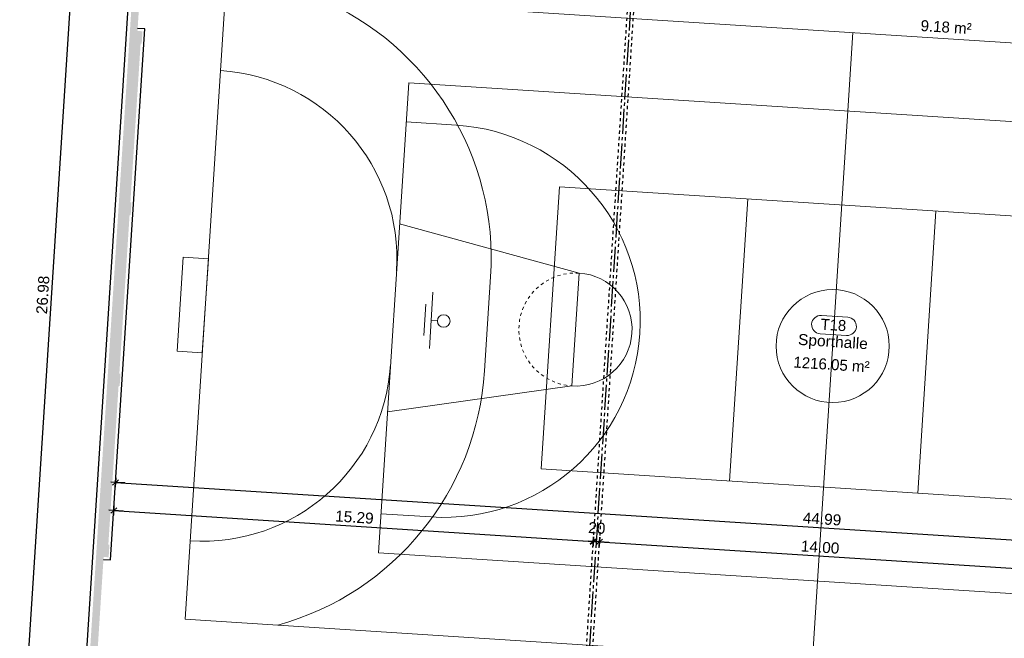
# Model space of a CAD drawing. Header units: metres. Extents: x -15.7 to 45.4, y -8.3 to 46.7.
# Tile 5 of 16: x -14.9 to 16.4, y 8.9 to 28.6. Entities that reach past the tile are written whole.
import ezdxf

# ---------------------------------------------------------------- set-up
doc = ezdxf.new("R2010")
doc.units = ezdxf.units.M
doc.header["$PDMODE"] = 65
for name, pattern in [('AUSGEZOGEN', [0]), ('STRICHPUNKT2_S5', [1.1, 0.8, -0.1, 0.1, -0.1]), ('VERDECKT2_S2', [0.0027, 0.002, -0.0007])]:
    doc.linetypes.add(name, pattern=pattern)
for name, color, linetype, lineweight in [('XR$1$Allgemein', 7, 'AUSGEZOGEN', 25), ('XR$1$Allgemein01', 7, 'AUSGEZOGEN', 25), ('XR$1$Allgemein02', 7, 'AUSGEZOGEN', 25), ('XR$1$Raum', 7, 'AUSGEZOGEN', 25)]:
    doc.layers.add(name, color=color, linetype=linetype, lineweight=lineweight)
doc.styles.add('ARIAL', font='arial.ttf')
doc.dimstyles.new('DIMSTYLE_3', dxfattribs={"dimtxt": 0.35, "dimasz": 0.3, "dimexe": 0, "dimexo": 1e-06, "dimgap": 0.175, "dimtad": 2, "dimrnd": 0.005, "dimzin": 4, "dimdsep": 46, "dimtxsty": 'ARIAL', "dimblk1": 'ALL_ML_STRICH', "dimblk2": 'ALL_ML_STRICH', "dimsah": 1, "dimcen": 0, "dimse1": 1, "dimse2": 1, "dimclrd": 7, "dimclre": 7, "dimclrt": 7, "dimadec": 0, "dimazin": 0, "dimtfac": 1, "dimtdec": 0, "dimtix": 1, "dimtmove": 2, "dimatfit": 3, "dimfxl": 0, "dimtzin": 0, "dimlwd": 0, "dimlwe": 25, "dimarcsym": 0})
doc.dimstyles.new('DIMSTYLE_9', dxfattribs={"dimtxt": 0.35, "dimasz": 0.3, "dimexe": 0, "dimexo": 1e-06, "dimgap": 0.175, "dimtad": 2, "dimdec": 1, "dimlfac": 100, "dimrnd": 0.5, "dimzin": 4, "dimdsep": 46, "dimtxsty": 'ARIAL', "dimblk1": 'ALL_ML_STRICH', "dimblk2": 'ALL_ML_STRICH', "dimsah": 1, "dimcen": 0, "dimse1": 1, "dimse2": 1, "dimclrd": 7, "dimclre": 7, "dimclrt": 7, "dimadec": 0, "dimazin": 0, "dimtfac": 1, "dimtdec": 0, "dimtix": 1, "dimtmove": 2, "dimatfit": 3, "dimfxl": 0, "dimtvp": 1.2, "dimtzin": 0, "dimlwd": 0, "dimlwe": 25, "dimarcsym": 0})

# ---------------------------------------------------------------- blocks, each defined once
blk = doc.blocks.new('ALL_ML_STRICH')
at = {"color": 0, "linetype": 'ByBlock', "lineweight": -2}
for p, q in [((-1, 0), (0.5, 0)), ((-0.3, -0.3), (0.3, 0.3)), ((0, -0.5), (0, 0.5))]:
    blk.add_line(p, q, dxfattribs=at)
blk = doc.blocks.new('*D49')
at = {"layer": 'DEFPOINTS', "color": 7, "linetype": 'AUSGEZOGEN', "lineweight": 25, "transparency": 33554687}
for p in [(-11.831, 13.903), (-11.99, 11.434), (32.946, 9.151)]:
    blk.add_point(p, dxfattribs=at)
at = {"layer": 'XR$1$Allgemein', "color": 7, "linetype": 'AUSGEZOGEN', "lineweight": -2, "transparency": 33554687}
blk.add_line((-11.831, 13.903), (33.066, 11.014), dxfattribs=at)
at = {"layer": 'XR$1$Allgemein', "color": 7, "linetype": 'AUSGEZOGEN', "lineweight": 25, "transparency": 33554687, "yscale": 0.3, "zscale": 0.3}
for p, xscale, rotation in [((-11.831, 13.903), 0.2999999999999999, 176.3178244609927), ((33.066, 11.014), 0.3, 356.3178244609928)]:
    blk.add_blockref('ALL_ML_STRICH', p, dxfattribs=dict(at, xscale=xscale, rotation=rotation))
at = {"layer": 'XR$1$Allgemein', "color": 7, "linetype": 'AUSGEZOGEN', "lineweight": 25, "transparency": 33554687, "insert": (10.647, 12.738), "char_height": 0.35, "width": 1.75, "attachment_point": 5, "rotation": 356.3178, "style": 'ARIAL'}
blk.add_mtext('\\A1;{\\A1;{44.99\\H0.231000;\\S^ ;}}', dxfattribs=at)
blk = doc.blocks.new('*D50')
at = {"layer": 'DEFPOINTS', "color": 7, "linetype": 'AUSGEZOGEN', "lineweight": 25, "transparency": 33554687}
for p in [(-11.889, 13.005), (-11.99, 11.434), (3.318, 11.221)]:
    blk.add_point(p, dxfattribs=at)
at = {"layer": 'XR$1$Allgemein', "color": 7, "linetype": 'AUSGEZOGEN', "lineweight": -2, "transparency": 33554687}
blk.add_line((-11.889, 13.005), (3.37, 12.023), dxfattribs=at)
at = {"layer": 'XR$1$Allgemein', "color": 7, "linetype": 'AUSGEZOGEN', "lineweight": 25, "transparency": 33554687, "yscale": 0.3, "zscale": 0.3}
for p, xscale, rotation in [((-11.889, 13.005), 0.2999999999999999, 176.3178244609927), ((3.37, 12.023), 0.3, 356.3178244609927)]:
    blk.add_blockref('ALL_ML_STRICH', p, dxfattribs=dict(at, xscale=xscale, rotation=rotation))
at = {"layer": 'XR$1$Allgemein', "color": 7, "linetype": 'AUSGEZOGEN', "lineweight": 25, "transparency": 33554687, "insert": (-4.23, 12.794), "char_height": 0.35, "width": 1.75, "attachment_point": 5, "rotation": 356.3178, "style": 'ARIAL'}
blk.add_mtext('\\A1;{\\A1;{15.29\\H0.231000;\\S^ ;}}', dxfattribs=at)
blk = doc.blocks.new('*D51')
at = {"layer": 'DEFPOINTS', "color": 7, "linetype": 'AUSGEZOGEN', "lineweight": 25, "transparency": 33554687}
for p in [(3.37, 12.023), (3.318, 11.221), (3.518, 11.208)]:
    blk.add_point(p, dxfattribs=at)
at = {"layer": 'XR$1$Allgemein', "color": 7, "linetype": 'AUSGEZOGEN', "lineweight": -2, "transparency": 33554687}
blk.add_line((3.37, 12.023), (3.569, 12.01), dxfattribs=at)
at = {"layer": 'XR$1$Allgemein', "color": 7, "linetype": 'AUSGEZOGEN', "lineweight": 25, "transparency": 33554687, "yscale": 0.3, "zscale": 0.3}
for p, xscale, rotation in [((3.37, 12.023), 0.2999999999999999, 176.3178244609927), ((3.569, 12.01), 0.3, 356.3178244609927)]:
    blk.add_blockref('ALL_ML_STRICH', p, dxfattribs=dict(at, xscale=xscale, rotation=rotation))
at = {"layer": 'XR$1$Allgemein', "color": 7, "linetype": 'AUSGEZOGEN', "lineweight": 25, "transparency": 33554687, "insert": (3.482, 12.448), "char_height": 0.35, "width": 1.4, "attachment_point": 5, "rotation": 356.3178, "style": 'ARIAL'}
blk.add_mtext('\\A1;{\\A1;{20\\H0.231000;\\S^ ;}}', dxfattribs=at)
blk = doc.blocks.new('*D52')
at = {"layer": 'DEFPOINTS', "color": 7, "linetype": 'AUSGEZOGEN', "lineweight": 25, "transparency": 33554687}
for p in [(3.569, 12.01), (3.518, 11.208), (17.489, 10.309)]:
    blk.add_point(p, dxfattribs=at)
at = {"layer": 'XR$1$Allgemein', "color": 7, "linetype": 'AUSGEZOGEN', "lineweight": -2, "transparency": 33554687}
blk.add_line((3.569, 12.01), (17.54, 11.111), dxfattribs=at)
at = {"layer": 'XR$1$Allgemein', "color": 7, "linetype": 'AUSGEZOGEN', "lineweight": 25, "transparency": 33554687, "yscale": 0.3, "zscale": 0.3}
for p, xscale, rotation in [((3.569, 12.01), 0.2999999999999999, 176.3178244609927), ((17.54, 11.111), 0.3, 356.3178244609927)]:
    blk.add_blockref('ALL_ML_STRICH', p, dxfattribs=dict(at, xscale=xscale, rotation=rotation))
at = {"layer": 'XR$1$Allgemein', "color": 7, "linetype": 'AUSGEZOGEN', "lineweight": 25, "transparency": 33554687, "insert": (10.585, 11.84), "char_height": 0.35, "width": 1.75, "attachment_point": 5, "rotation": 356.3178, "style": 'ARIAL'}
blk.add_mtext('\\A1;{\\A1;{14.00\\H0.231000;\\S^ ;}}', dxfattribs=at)
blk = doc.blocks.new('*D70')
at = {"layer": 'DEFPOINTS', "color": 7, "linetype": 'AUSGEZOGEN', "lineweight": 25, "transparency": 33554687}
for p in [(-10.817, 33.164), (-14.729, 6.38), (-12.39, 6.229)]:
    blk.add_point(p, dxfattribs=at)
at = {"layer": 'XR$1$Allgemein', "color": 7, "linetype": 'AUSGEZOGEN', "lineweight": -2, "transparency": 33554687}
blk.add_line((-14.729, 6.38), (-12.997, 33.304), dxfattribs=at)
at = {"layer": 'XR$1$Allgemein', "color": 7, "linetype": 'AUSGEZOGEN', "lineweight": 25, "transparency": 33554687, "xscale": 0.3, "yscale": 0.3, "zscale": 0.3}
for p, rotation in [((-12.997, 33.304), 86.31782446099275), ((-14.729, 6.38), 266.3178244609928)]:
    blk.add_blockref('ALL_ML_STRICH', p, dxfattribs=dict(at, rotation=rotation))
at = {"layer": 'XR$1$Allgemein', "color": 7, "linetype": 'AUSGEZOGEN', "lineweight": 25, "transparency": 33554687, "insert": (-14.143, 19.872), "char_height": 0.35, "width": 1.75, "attachment_point": 5, "rotation": 86.3178, "style": 'ARIAL'}
blk.add_mtext('\\A1;{\\A1;{26.98\\H0.231000;\\S^ ;}}', dxfattribs=at)

msp = doc.modelspace()

# ---------------------------------------------------------------- hatches: boundary and pattern name
at = {"layer": 'XR$1$Allgemein01', "linetype": 'AUSGEZOGEN', "lineweight": 18, "transparency": 33554687}
for points in [[(-11.0526, 33.2392), (-11.3711, 28.2895), (-11.1316, 28.2741), (-10.8131, 33.2238)], [(-11.3968, 27.8903), (-10.9976, 27.8646), (-10.972, 28.2638), (-11.3711, 28.2895)], [(-11.3968, 27.8903), (-11.7218, 22.8407), (-11.3575, 22.8173), (-11.0326, 27.8668)], [(-11.7475, 22.4416), (-11.3483, 22.4159), (-11.3226, 22.815), (-11.7218, 22.8407)], [(-11.7475, 22.4416), (-12.0724, 17.392), (-11.7082, 17.3686), (-11.3832, 22.4181)], [(-12.0981, 16.9928), (-11.6989, 16.9671), (-11.6733, 17.3663), (-12.0724, 17.392)], [(-12.0981, 16.9928), (-12.4231, 11.9433), (-12.0588, 11.9198), (-11.7339, 16.9694)], [(-12.4488, 11.5441), (-12.0496, 11.5184), (-12.0239, 11.9176), (-12.4231, 11.9433)], [(-12.4488, 11.5441), (-12.7737, 6.4946), (-12.5342, 6.4791), (-12.2093, 11.5287)]]:
    msp.add_hatch(color=252, dxfattribs=at).paths.add_polyline_path(points)

# ---------------------------------------------------------------- linework, layer by layer
at = {"layer": 'XR$1$Allgemein01', "color": 7, "linetype": 'AUSGEZOGEN', "lineweight": 25, "transparency": 33554687}
for p, q in [((-13.2614, 0.4734), (-10.6874, 40.4707)), ((-11.9899, 11.4344), (-10.902, 28.3394)), ((-10.902, 28.3394), (-11.1265, 28.3539)), ((-12.2144, 11.4489), (-11.9899, 11.4344))]:
    msp.add_line(p, q, dxfattribs=at)
at = {"layer": 'XR$1$Allgemein01', "color": 7, "linetype": 'VERDECKT2_S2', "lineweight": 25, "transparency": 33554687}
for p, q in [((2.9333, 5.2432), (4.666, 32.1675)), ((3.1329, 5.2304), (4.8656, 32.1547))]:
    msp.add_line(p, q, dxfattribs=at)
at = {"layer": 'XR$1$Allgemein01', "color": 7, "linetype": 'STRICHPUNKT2_S5', "lineweight": 25, "transparency": 33554687}
msp.add_line((3.0331, 5.2368), (4.7658, 32.1611), dxfattribs=at)
at = {"layer": 'XR$1$Allgemein02', "color": 7, "linetype": 'AUSGEZOGEN', "lineweight": 13, "transparency": 33554687}
for p, q in [((-8.3317, 29.5068), (-9.6161, 9.5481)), ((31.5857, 26.9379), (-8.3317, 29.5068)), ((11.627, 28.2223), (11.4665, 25.7275)), ((-2.5046, 26.6266), (-3.4679, 11.6576)), ((25.4376, 24.8284), (-2.5046, 26.6266)), ((11.4665, 25.7275), (10.5032, 10.7585)), ((-2.5849, 25.3792), (-0.9882, 25.2764)), ((2.2924, 23.3117), (1.7144, 14.3303)), ((20.2552, 22.1557), (2.2924, 23.3117)), ((8.28, 22.9264), (7.702, 13.9449)), ((14.2676, 22.541), (13.6896, 13.5596)), ((2.9173, 20.5659), (-2.7936, 22.1359)), ((-9.8686, 18.0819), (-9.6759, 21.0757)), ((-9.6759, 21.0757), (-8.8776, 21.0243)), ((-8.8776, 21.0243), (-9.0702, 18.0305)), ((-0.0888, 17.4525), (0.1039, 20.4463)), ((2.6861, 16.9733), (2.9173, 20.5659)), ((-1.8466, 18.1669), (-1.731, 19.9632)), ((-1.9883, 19.0779), (-1.9562, 19.5768)), ((-1.9883, 19.0779), (-2.0205, 18.5789)), ((-1.7888, 19.065), (-1.5892, 19.0522)), ((-9.0702, 18.0305), (-9.8686, 18.0819)), ((2.6861, 16.9733), (-3.1789, 16.1483)), ((19.6772, 13.1743), (1.7144, 14.3303)), ((-3.3877, 12.905), (-1.791, 12.8022)), ((-3.4679, 11.6576), (24.4743, 9.8594)), ((10.3426, 8.2636), (10.5032, 10.7585)), ((30.3013, 6.9792), (-9.6161, 9.5481))]:
    msp.add_line(p, q, dxfattribs=at)
for centre, radius in [((10.9848, 18.243), 1.8), ((-1.3896, 19.0393), 0.2)]:
    msp.add_circle(centre, radius, dxfattribs=at)
for centre, radius, start, end in [((-8.8776, 21.0243), 9, 356.31782, 67.12969), ((-8.8776, 21.0243), 6, 356.31782, 86.31782), ((-1.3896, 19.0393), 6.25, 266.31782, 86.31782), ((2.8017, 18.7696), 1.8, 266.31782, 86.31782), ((-9.0702, 18.0305), 6, 266.31782, 356.31782), ((-9.0702, 18.0305), 9, 285.50596, 356.31782)]:
    msp.add_arc(centre, radius, start, end, dxfattribs=at)
at = {"layer": 'XR$1$Allgemein02', "color": 7, "linetype": 'VERDECKT2_S2', "lineweight": 13, "transparency": 33554687}
msp.add_arc((2.8017, 18.7696), 1.8, 86.31782, 266.31782, dxfattribs=at)
at = {"layer": 'XR$1$Raum', "color": 7, "linetype": 'AUSGEZOGEN', "lineweight": 18, "transparency": 33554687}
for p, q in [((11.4645, 19.1627), (10.6237, 19.2168)), ((11.427, 18.5806), (10.5862, 18.6347))]:
    msp.add_line(p, q, dxfattribs=at)
for centre, start, end in [((10.605, 18.9258), 86.31782, 266.31782), ((11.4458, 18.8717), 266.31782, 86.31782)]:
    msp.add_arc(centre, 0.2917, start, end, dxfattribs=at)

# ---------------------------------------------------------------- texts
at = {"layer": 'XR$1$Raum', "color": 7, "linetype": 'AUSGEZOGEN', "lineweight": 18, "transparency": 33554687, "char_height": 0.35, "rotation": 356.31782, "style": 'ARIAL'}
for s, insert, width, attachment_point in [('\\W0.98;9.18 m²', (14.5828, 28.2175), 1.834816, 8), ('\\W0.96;T18', (10.5945, 18.7628), 1.011148, 7), ('\\W1.01;Sporthalle', (10.9761, 18.1069), 2.392621, 8), ('\\W0.98;1216.05 m²', (10.9356, 17.4782), 2.656877, 8)]:
    msp.add_mtext(s, dxfattribs=dict(at, insert=insert, width=width, attachment_point=attachment_point))

# ---------------------------------------------------------------- dimensions: what is measured, and where the dimension line sits
at = {"layer": 'XR$1$Allgemein', "color": 7, "linetype": 'AUSGEZOGEN', "lineweight": 25, "transparency": 33554687}
for base, p1, p2, angle, dimstyle, picture, middle in [((-12.9967, 33.3042), (-12.39, 6.2294), (-10.8169, 33.1639), 86.31782, 'DIMSTYLE_3', '*D70', (-14.1427, 19.8715)), ((33.0661, 11.0139), (-11.9899, 11.4344), (32.9463, 9.1515), 356.31782, 'DIMSTYLE_3', '*D49', (10.6471, 12.7383)), ((3.3696, 12.0232), (-11.9899, 11.4344), (3.318, 11.2209), 356.31782, 'DIMSTYLE_3', '*D50', (-4.2301, 12.7938)), ((3.5692, 12.0103), (3.318, 11.2209), (3.5176, 11.208), 356.31782, 'DIMSTYLE_9', '*D51', (3.4819, 12.4478)), ((17.5403, 11.1112), (3.5176, 11.208), (17.4887, 10.3089), 356.31782, 'DIMSTYLE_3', '*D52', (10.5852, 11.8404))]:
    dim = msp.add_linear_dim(base=base, p1=p1, p2=p2, angle=angle, dimstyle=dimstyle, override={"dimpost": '<>', "dimclrd": 7, "dimclre": 7, "dimclrt": 7, "dimlwd": 0, "dimlwe": 25}, dxfattribs=at)
    dim.commit()
    dim.dimension.update_dxf_attribs({"geometry": picture, "text_midpoint": middle, "dimtype": 160})

doc.saveas('drawing.dxf')
